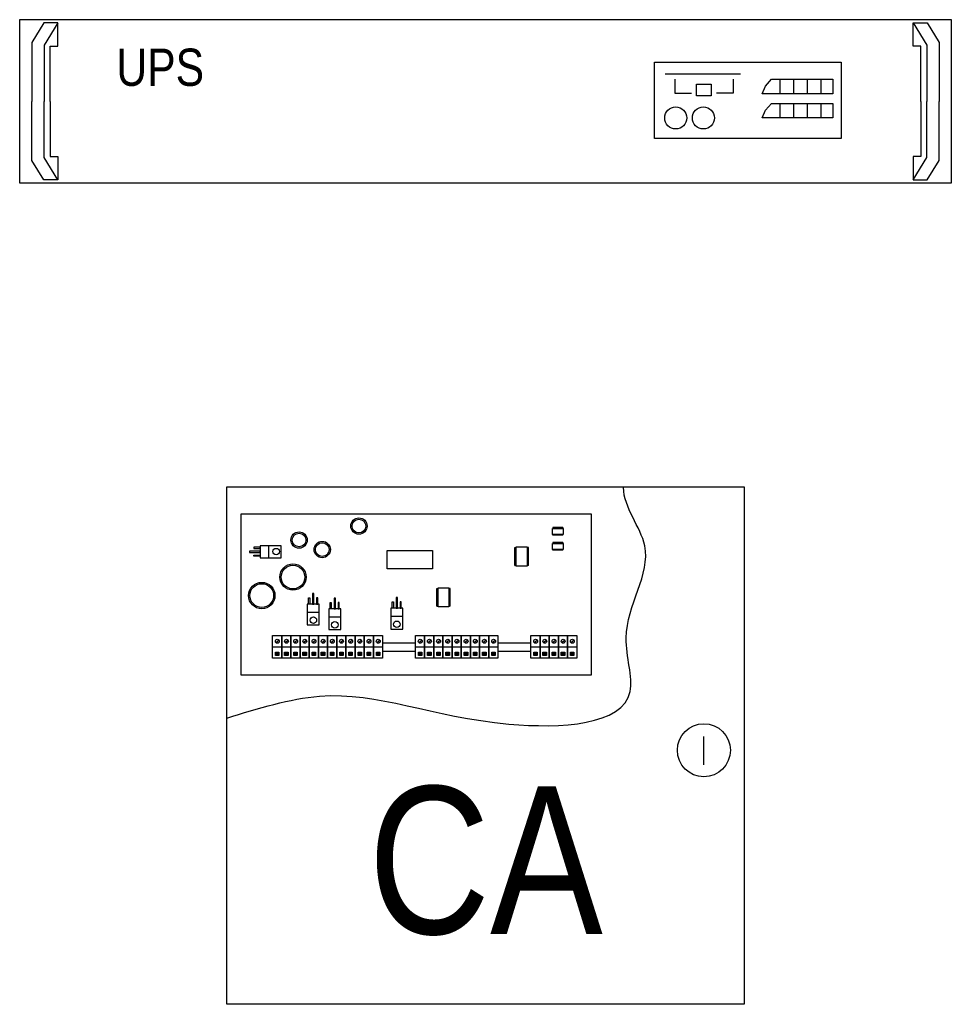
# Model space of a CAD drawing. Header units: centimetres. Extents: x 74448 to 96987, y -37016 to -10817.
# Tile 122 of 174: x 78925 to 79022, y -23656 to -23553. Entities that reach past the tile are written whole.
import ezdxf

# ---------------------------------------------------------------- set-up
doc = ezdxf.new("R2010")
doc.units = ezdxf.units.CM
doc.header["$LTSCALE"] = 0.02
doc.layers.get('0').update_dxf_attribs({"color": 8, "lineweight": 13})
doc.layers.add('CCTV', color=7, linetype='Continuous', lineweight=25)
doc.layers.add('SSWiN', color=7, linetype='Continuous', lineweight=25)
doc.styles.add('AAT', font='ARIALN.TTF')

# ---------------------------------------------------------------- blocks, each defined once
blk = doc.blocks.new('AAT_CENTRALA SWN')
h = blk.add_hatch(color=256)
h.dxf.hatch_style = 1
h.paths.add_polyline_path([(4.948, 8.879), (4.62, 8.879), (4.62, 8.55), (4.948, 8.55)])
h = blk.add_hatch(color=256)
h.dxf.hatch_style = 1
h.paths.add_polyline_path([(5.82, 8.879), (5.491, 8.879), (5.491, 8.55), (5.82, 8.55)])
h = blk.add_hatch(color=256)
h.dxf.hatch_style = 1
h.paths.add_polyline_path([(6.691, 8.879), (6.363, 8.879), (6.363, 8.55), (6.691, 8.55)])
h = blk.add_hatch(color=256)
h.dxf.hatch_style = 1
h.paths.add_polyline_path([(7.563, 8.879), (7.234, 8.879), (7.234, 8.55), (7.563, 8.55)])
h = blk.add_hatch(color=256)
h.dxf.hatch_style = 1
h.paths.add_polyline_path([(8.434, 8.879), (8.106, 8.879), (8.106, 8.55), (8.434, 8.55)])
h = blk.add_hatch(color=256)
h.dxf.hatch_style = 1
h.paths.add_polyline_path([(9.305, 8.879), (8.977, 8.879), (8.977, 8.55), (9.305, 8.55)])
h = blk.add_hatch(color=256)
h.dxf.hatch_style = 1
h.paths.add_polyline_path([(10.177, 8.879), (9.848, 8.879), (9.848, 8.55), (10.177, 8.55)])
h = blk.add_hatch(color=256)
h.dxf.hatch_style = 1
h.paths.add_polyline_path([(11.048, 8.879), (10.72, 8.879), (10.72, 8.55), (11.048, 8.55)])
h = blk.add_hatch(color=256)
h.dxf.hatch_style = 1
h.paths.add_polyline_path([(11.919, 8.879), (11.591, 8.879), (11.591, 8.55), (11.919, 8.55)])
h = blk.add_hatch(color=256)
h.dxf.hatch_style = 1
h.paths.add_polyline_path([(12.791, 8.879), (12.462, 8.879), (12.462, 8.55), (12.791, 8.55)])
h = blk.add_hatch(color=256)
h.dxf.hatch_style = 1
h.paths.add_polyline_path([(13.662, 8.879), (13.334, 8.879), (13.334, 8.55), (13.662, 8.55)])
h = blk.add_hatch(color=256)
h.dxf.hatch_style = 1
h.paths.add_polyline_path([(14.534, 8.879), (14.205, 8.879), (14.205, 8.55), (14.534, 8.55)])
h = blk.add_hatch(color=256)
h.dxf.hatch_style = 1
h.paths.add_polyline_path([(18.525, 8.879), (18.197, 8.879), (18.197, 8.55), (18.525, 8.55)])
h = blk.add_hatch(color=256)
h.dxf.hatch_style = 1
h.paths.add_polyline_path([(19.397, 8.879), (19.068, 8.879), (19.068, 8.55), (19.397, 8.55)])
h = blk.add_hatch(color=256)
h.dxf.hatch_style = 1
h.paths.add_polyline_path([(20.268, 8.879), (19.94, 8.879), (19.94, 8.55), (20.268, 8.55)])
h = blk.add_hatch(color=256)
h.dxf.hatch_style = 1
h.paths.add_polyline_path([(21.14, 8.879), (20.811, 8.879), (20.811, 8.55), (21.14, 8.55)])
h = blk.add_hatch(color=256)
h.dxf.hatch_style = 1
h.paths.add_polyline_path([(22.011, 8.879), (21.683, 8.879), (21.683, 8.55), (22.011, 8.55)])
h = blk.add_hatch(color=256)
h.dxf.hatch_style = 1
h.paths.add_polyline_path([(22.882, 8.879), (22.554, 8.879), (22.554, 8.55), (22.882, 8.55)])
h = blk.add_hatch(color=256)
h.dxf.hatch_style = 1
h.paths.add_polyline_path([(23.754, 8.879), (23.425, 8.879), (23.425, 8.55), (23.754, 8.55)])
h = blk.add_hatch(color=256)
h.dxf.hatch_style = 1
h.paths.add_polyline_path([(24.625, 8.879), (24.297, 8.879), (24.297, 8.55), (24.625, 8.55)])
h = blk.add_hatch(color=256)
h.dxf.hatch_style = 1
h.paths.add_polyline_path([(25.496, 8.879), (25.168, 8.879), (25.168, 8.55), (25.496, 8.55)])
h = blk.add_hatch(color=256)
h.dxf.hatch_style = 1
h.paths.add_polyline_path([(29.488, 8.879), (29.16, 8.879), (29.16, 8.55), (29.488, 8.55)])
h = blk.add_hatch(color=256)
h.dxf.hatch_style = 1
h.paths.add_polyline_path([(30.36, 8.879), (30.031, 8.879), (30.031, 8.55), (30.36, 8.55)])
h = blk.add_hatch(color=256)
h.dxf.hatch_style = 1
h.paths.add_polyline_path([(31.231, 8.879), (30.903, 8.879), (30.903, 8.55), (31.231, 8.55)])
h = blk.add_hatch(color=256)
h.dxf.hatch_style = 1
h.paths.add_polyline_path([(32.103, 8.879), (31.774, 8.879), (31.774, 8.55), (32.103, 8.55)])
h = blk.add_hatch(color=256)
h.dxf.hatch_style = 1
h.paths.add_polyline_path([(32.974, 8.879), (32.646, 8.879), (32.646, 8.55), (32.974, 8.55)])
for p, q in [((31.908, 20.69), (30.967, 20.69)), ((30.967, 20.69), (30.967, 20.623)), ((31.012, 20.69), (31.012, 20.623)), ((31.056, 20.69), (31.056, 20.623)), ((31.101, 20.69), (31.101, 20.623)), ((31.146, 20.69), (31.146, 20.623)), ((31.191, 20.69), (31.191, 20.623)), ((31.236, 20.69), (31.236, 20.623)), ((31.28, 20.69), (31.28, 20.623)), ((31.325, 20.69), (31.325, 20.623)), ((31.37, 20.69), (31.37, 20.623)), ((31.415, 20.69), (31.415, 20.623)), ((31.46, 20.69), (31.46, 20.623)), ((31.504, 20.69), (31.504, 20.623)), ((31.549, 20.69), (31.549, 20.623)), ((31.594, 20.69), (31.594, 20.623)), ((31.639, 20.69), (31.639, 20.623)), ((31.684, 20.69), (31.684, 20.623)), ((31.728, 20.69), (31.728, 20.623)), ((31.773, 20.69), (31.773, 20.623)), ((31.818, 20.69), (31.818, 20.623)), ((31.863, 20.69), (31.863, 20.623)), ((31.908, 20.69), (31.908, 20.623)), ((30.967, 19.976), (30.967, 20.043)), ((31.908, 19.976), (30.967, 19.976)), ((31.012, 19.976), (31.012, 20.043)), ((31.057, 19.976), (31.057, 20.043)), ((31.102, 19.976), (31.102, 20.043)), ((31.147, 19.976), (31.147, 20.043)), ((31.191, 19.976), (31.191, 20.043)), ((31.236, 19.976), (31.236, 20.043)), ((31.281, 19.976), (31.281, 20.043)), ((31.326, 19.976), (31.326, 20.043)), ((31.371, 19.976), (31.371, 20.043)), ((31.415, 19.976), (31.415, 20.043)), ((31.46, 19.976), (31.46, 20.043)), ((31.505, 19.976), (31.505, 20.043)), ((31.55, 19.976), (31.55, 20.043)), ((31.595, 19.976), (31.595, 20.043)), ((31.639, 19.976), (31.639, 20.043)), ((31.684, 19.976), (31.684, 20.043)), ((31.729, 19.976), (31.729, 20.043)), ((31.774, 19.976), (31.774, 20.043)), ((31.819, 19.976), (31.819, 20.043)), ((31.863, 19.976), (31.863, 20.043)), ((31.908, 19.976), (31.908, 20.043)), ((3.962, 18.974), (3.962, 17.832)), ((27.375, 17.108), (27.375, 18.788)), ((27.375, 18.788), (27.495, 18.788)), ((27.375, 18.708), (27.495, 18.708)), ((28.65, 18.789), (28.53, 18.789)), ((28.65, 18.709), (28.53, 18.709)), ((28.65, 17.109), (28.65, 18.789)), ((31.908, 19.266), (30.967, 19.266)), ((30.967, 19.266), (30.967, 19.198)), ((31.012, 19.266), (31.012, 19.198)), ((31.056, 19.266), (31.056, 19.198)), ((31.101, 19.266), (31.101, 19.198)), ((31.146, 19.266), (31.146, 19.198)), ((31.191, 19.266), (31.191, 19.198)), ((31.236, 19.266), (31.236, 19.198)), ((31.28, 19.266), (31.28, 19.198)), ((31.325, 19.266), (31.325, 19.198)), ((31.37, 19.266), (31.37, 19.198)), ((31.415, 19.266), (31.415, 19.198)), ((31.46, 19.266), (31.46, 19.198)), ((31.504, 19.266), (31.504, 19.198)), ((31.549, 19.266), (31.549, 19.198)), ((31.594, 19.266), (31.594, 19.198)), ((31.639, 19.266), (31.639, 19.198)), ((31.684, 19.266), (31.684, 19.198)), ((31.728, 19.266), (31.728, 19.198)), ((31.773, 19.266), (31.773, 19.198)), ((31.818, 19.266), (31.818, 19.198)), ((31.863, 19.266), (31.863, 19.198)), ((31.908, 19.266), (31.908, 19.198)), ((27.375, 18.628), (27.495, 18.628)), ((27.375, 18.548), (27.495, 18.548)), ((27.375, 18.468), (27.495, 18.468)), ((27.375, 18.388), (27.495, 18.388)), ((27.375, 18.308), (27.495, 18.308)), ((27.375, 18.228), (27.495, 18.228)), ((27.375, 18.148), (27.495, 18.148)), ((27.375, 18.068), (27.495, 18.068)), ((27.375, 17.988), (27.495, 17.988)), ((27.375, 17.908), (27.495, 17.908)), ((27.375, 17.828), (27.495, 17.828)), ((28.65, 18.629), (28.53, 18.629)), ((28.65, 18.549), (28.53, 18.549)), ((28.65, 18.469), (28.53, 18.469)), ((28.65, 18.389), (28.53, 18.389)), ((28.65, 18.309), (28.53, 18.309)), ((28.65, 18.229), (28.53, 18.229)), ((28.65, 18.149), (28.53, 18.149)), ((28.65, 18.069), (28.53, 18.069)), ((28.65, 17.989), (28.53, 17.989)), ((28.65, 17.909), (28.53, 17.909)), ((28.65, 17.829), (28.53, 17.829)), ((30.967, 18.552), (30.967, 18.619)), ((31.908, 18.552), (30.967, 18.552)), ((31.012, 18.552), (31.012, 18.619)), ((31.057, 18.552), (31.057, 18.619)), ((31.102, 18.552), (31.102, 18.619)), ((31.147, 18.552), (31.147, 18.619)), ((31.191, 18.552), (31.191, 18.619)), ((31.236, 18.552), (31.236, 18.619)), ((31.281, 18.552), (31.281, 18.619)), ((31.326, 18.552), (31.326, 18.619)), ((31.371, 18.552), (31.371, 18.619)), ((31.415, 18.552), (31.415, 18.619)), ((31.46, 18.552), (31.46, 18.619)), ((31.505, 18.552), (31.505, 18.619)), ((31.55, 18.552), (31.55, 18.619)), ((31.595, 18.552), (31.595, 18.619)), ((31.639, 18.552), (31.639, 18.619)), ((31.684, 18.552), (31.684, 18.619)), ((31.729, 18.552), (31.729, 18.619)), ((31.774, 18.552), (31.774, 18.619)), ((31.819, 18.552), (31.819, 18.619)), ((31.863, 18.552), (31.863, 18.619)), ((31.908, 18.552), (31.908, 18.619)), ((27.375, 17.748), (27.495, 17.748)), ((27.375, 17.668), (27.495, 17.668)), ((27.375, 17.588), (27.495, 17.588)), ((27.375, 17.508), (27.495, 17.508)), ((27.375, 17.428), (27.495, 17.428)), ((27.375, 17.348), (27.495, 17.348)), ((27.375, 17.268), (27.495, 17.268)), ((27.375, 17.188), (27.495, 17.188)), ((27.375, 17.108), (27.495, 17.108)), ((28.65, 17.749), (28.53, 17.749)), ((28.65, 17.669), (28.53, 17.669)), ((28.65, 17.589), (28.53, 17.589)), ((28.65, 17.509), (28.53, 17.509)), ((28.65, 17.429), (28.53, 17.429)), ((28.65, 17.349), (28.53, 17.349)), ((28.65, 17.269), (28.53, 17.269)), ((28.65, 17.189), (28.53, 17.189)), ((28.65, 17.109), (28.53, 17.109)), ((19.946, 13.229), (19.946, 14.91)), ((19.946, 14.91), (20.066, 14.91)), ((19.946, 14.83), (20.066, 14.83)), ((19.946, 14.75), (20.066, 14.75)), ((19.946, 14.67), (20.066, 14.67)), ((19.946, 14.59), (20.066, 14.59)), ((19.946, 14.51), (20.066, 14.51)), ((19.946, 14.43), (20.066, 14.43)), ((19.946, 14.35), (20.066, 14.35)), ((19.946, 14.27), (20.066, 14.27)), ((19.946, 14.19), (20.066, 14.19)), ((19.946, 14.109), (20.066, 14.109)), ((19.946, 14.029), (20.066, 14.029)), ((21.221, 14.911), (21.101, 14.911)), ((21.221, 14.831), (21.101, 14.831)), ((21.221, 14.751), (21.101, 14.751)), ((21.221, 14.671), (21.101, 14.671)), ((21.221, 14.591), (21.101, 14.591)), ((21.221, 14.511), (21.101, 14.511)), ((21.221, 14.431), (21.101, 14.431)), ((21.221, 14.351), (21.101, 14.351)), ((21.221, 14.271), (21.101, 14.271)), ((21.221, 14.191), (21.101, 14.191)), ((21.221, 14.111), (21.101, 14.111)), ((21.221, 14.031), (21.101, 14.031)), ((21.221, 13.23), (21.221, 14.911)), ((19.946, 13.949), (20.066, 13.949)), ((19.946, 13.869), (20.066, 13.869)), ((19.946, 13.789), (20.066, 13.789)), ((19.946, 13.709), (20.066, 13.709)), ((19.946, 13.629), (20.066, 13.629)), ((19.946, 13.549), (20.066, 13.549)), ((19.946, 13.469), (20.066, 13.469)), ((19.946, 13.389), (20.066, 13.389)), ((19.946, 13.309), (20.066, 13.309)), ((19.946, 13.229), (20.066, 13.229)), ((21.221, 13.951), (21.101, 13.951)), ((21.221, 13.871), (21.101, 13.871)), ((21.221, 13.791), (21.101, 13.791)), ((21.221, 13.711), (21.101, 13.711)), ((21.221, 13.63), (21.101, 13.63)), ((21.221, 13.55), (21.101, 13.55)), ((21.221, 13.47), (21.101, 13.47)), ((21.221, 13.39), (21.101, 13.39)), ((21.221, 13.31), (21.101, 13.31)), ((21.221, 13.23), (21.101, 13.23)), ((8.777, 12.634), (7.636, 12.634)), ((10.82, 12.189), (9.678, 12.189)), ((16.712, 12.241), (15.57, 12.241)), ((4.341, 9.362), (5.212, 9.362)), ((4.653, 9.786), (4.942, 10.015)), ((5.212, 9.362), (6.083, 9.362)), ((5.525, 9.786), (5.814, 10.015)), ((6.083, 9.362), (6.955, 9.362)), ((6.396, 9.786), (6.685, 10.015)), ((6.955, 9.362), (7.826, 9.362)), ((7.267, 9.786), (7.556, 10.015)), ((7.826, 9.362), (8.697, 9.362)), ((8.139, 9.786), (8.428, 10.015)), ((8.697, 9.362), (9.569, 9.362)), ((9.01, 9.786), (9.299, 10.015)), ((9.569, 9.362), (10.44, 9.362)), ((9.881, 9.786), (10.171, 10.015)), ((10.44, 9.362), (11.312, 9.362)), ((10.753, 9.786), (11.042, 10.015)), ((11.312, 9.362), (12.183, 9.362)), ((11.624, 9.786), (11.913, 10.015)), ((12.183, 9.362), (13.054, 9.362)), ((12.496, 9.786), (12.785, 10.015)), ((13.054, 9.362), (13.926, 9.362)), ((13.367, 9.786), (13.656, 10.015)), ((13.926, 9.362), (14.797, 9.362)), ((14.238, 9.786), (14.528, 10.015)), ((14.797, 9.76), (17.918, 9.76)), ((17.918, 9.362), (18.789, 9.362)), ((18.23, 9.786), (18.519, 10.015)), ((18.789, 9.362), (19.66, 9.362)), ((19.102, 9.786), (19.391, 10.015)), ((19.66, 9.362), (20.532, 9.362)), ((19.973, 9.786), (20.262, 10.015)), ((20.532, 9.362), (21.403, 9.362)), ((20.844, 9.786), (21.134, 10.015)), ((21.403, 9.362), (22.275, 9.362)), ((21.716, 9.786), (22.005, 10.015)), ((22.275, 9.362), (23.146, 9.362)), ((22.587, 9.786), (22.876, 10.015)), ((23.146, 9.362), (24.017, 9.362)), ((23.459, 9.786), (23.748, 10.015)), ((24.017, 9.362), (24.889, 9.362)), ((24.33, 9.786), (24.619, 10.015)), ((24.889, 9.362), (25.76, 9.362)), ((25.201, 9.786), (25.49, 10.015)), ((25.76, 9.76), (28.881, 9.76)), ((28.881, 9.362), (29.752, 9.362)), ((29.193, 9.786), (29.482, 10.015)), ((29.752, 9.362), (30.623, 9.362)), ((30.065, 9.786), (30.354, 10.015)), ((30.623, 9.362), (31.495, 9.362)), ((30.936, 9.786), (31.225, 10.015)), ((31.495, 9.362), (32.366, 9.362)), ((31.807, 9.786), (32.096, 10.015)), ((32.366, 9.362), (33.237, 9.362)), ((32.679, 9.786), (32.968, 10.015)), ((14.797, 8.965), (17.918, 8.965)), ((25.76, 8.965), (28.881, 8.965))]:
    blk.add_line(p, q)
for points in [[(0, 24.575), (49.151, 24.575), (49.151, -24.575), (0, -24.575)], [(34.599, 6.667), (1.368, 6.667), (1.368, 21.998), (34.599, 21.998)], [(31.946, 20.043), (30.929, 20.043), (30.929, 20.623), (31.946, 20.623)], [(3.171, 18.836), (2.567, 18.836), (2.567, 18.724), (3.171, 18.724)], [(5.148, 18.974), (3.171, 18.974), (3.171, 17.832), (5.148, 17.832)], [(27.495, 17.04), (27.495, 18.857), (28.53, 18.857), (28.53, 17.04)], [(31.946, 18.619), (30.929, 18.619), (30.929, 19.198), (31.946, 19.198)], [(3.171, 18.467), (2.153, 18.467), (2.153, 18.338), (3.171, 18.338)], [(3.171, 17.969), (2.567, 17.969), (2.567, 18.081), (3.171, 18.081)], [(15.227, 18.512), (19.538, 18.512), (19.538, 16.772), (15.227, 16.772)], [(20.066, 13.162), (20.066, 14.978), (21.101, 14.978), (21.101, 13.162)], [(7.773, 13.425), (7.773, 14.029), (7.885, 14.029), (7.885, 13.425)], [(8.271, 13.425), (8.271, 14.443), (8.142, 14.443), (8.142, 13.425)], [(8.64, 13.425), (8.64, 14.029), (8.528, 14.029), (8.528, 13.425)], [(16.205, 13.033), (16.205, 14.05), (16.077, 14.05), (16.077, 13.033)], [(8.777, 11.448), (8.777, 13.425), (7.636, 13.425), (7.636, 11.448)], [(9.816, 12.981), (9.816, 13.584), (9.928, 13.584), (9.928, 12.981)], [(10.313, 12.981), (10.313, 13.998), (10.185, 13.998), (10.185, 12.981)], [(10.682, 12.981), (10.682, 13.584), (10.571, 13.584), (10.571, 12.981)], [(15.708, 13.033), (15.708, 13.637), (15.819, 13.637), (15.819, 13.033)], [(16.574, 13.033), (16.574, 13.637), (16.462, 13.637), (16.462, 13.033)], [(10.82, 11.004), (10.82, 12.981), (9.678, 12.981), (9.678, 11.004)], [(16.712, 11.056), (16.712, 13.033), (15.57, 13.033), (15.57, 11.056)], [(4.341, 8.285), (4.341, 10.439), (5.212, 10.439), (5.212, 8.285)], [(5.212, 8.285), (5.212, 10.439), (6.083, 10.439), (6.083, 8.285)], [(6.083, 8.285), (6.083, 10.439), (6.955, 10.439), (6.955, 8.285)], [(6.955, 8.285), (6.955, 10.439), (7.826, 10.439), (7.826, 8.285)], [(7.826, 8.285), (7.826, 10.439), (8.697, 10.439), (8.697, 8.285)], [(8.697, 8.285), (8.697, 10.439), (9.569, 10.439), (9.569, 8.285)], [(9.569, 8.285), (9.569, 10.439), (10.44, 10.439), (10.44, 8.285)], [(10.44, 8.285), (10.44, 10.439), (11.312, 10.439), (11.312, 8.285)], [(11.312, 8.285), (11.312, 10.439), (12.183, 10.439), (12.183, 8.285)], [(12.183, 8.285), (12.183, 10.439), (13.054, 10.439), (13.054, 8.285)], [(13.054, 8.285), (13.054, 10.439), (13.926, 10.439), (13.926, 8.285)], [(13.926, 8.285), (13.926, 10.439), (14.797, 10.439), (14.797, 8.285)], [(17.918, 8.285), (17.918, 10.439), (18.789, 10.439), (18.789, 8.285)], [(18.789, 8.285), (18.789, 10.439), (19.66, 10.439), (19.66, 8.285)], [(19.66, 8.285), (19.66, 10.439), (20.532, 10.439), (20.532, 8.285)], [(20.532, 8.285), (20.532, 10.439), (21.403, 10.439), (21.403, 8.285)], [(21.403, 8.285), (21.403, 10.439), (22.275, 10.439), (22.275, 8.285)], [(22.275, 8.285), (22.275, 10.439), (23.146, 10.439), (23.146, 8.285)], [(23.146, 8.285), (23.146, 10.439), (24.017, 10.439), (24.017, 8.285)], [(24.017, 8.285), (24.017, 10.439), (24.889, 10.439), (24.889, 8.285)], [(24.889, 8.285), (24.889, 10.439), (25.76, 10.439), (25.76, 8.285)], [(28.881, 8.285), (28.881, 10.439), (29.752, 10.439), (29.752, 8.285)], [(29.752, 8.285), (29.752, 10.439), (30.623, 10.439), (30.623, 8.285)], [(30.623, 8.285), (30.623, 10.439), (31.495, 10.439), (31.495, 8.285)], [(31.495, 8.285), (31.495, 10.439), (32.366, 10.439), (32.366, 8.285)], [(32.366, 8.285), (32.366, 10.439), (33.237, 10.439), (33.237, 8.285)], [(4.62, 8.55), (4.62, 8.879), (4.948, 8.879), (4.948, 8.55)], [(5.491, 8.55), (5.491, 8.879), (5.82, 8.879), (5.82, 8.55)], [(6.363, 8.55), (6.363, 8.879), (6.691, 8.879), (6.691, 8.55)], [(7.234, 8.55), (7.234, 8.879), (7.563, 8.879), (7.563, 8.55)], [(8.106, 8.55), (8.106, 8.879), (8.434, 8.879), (8.434, 8.55)], [(8.977, 8.55), (8.977, 8.879), (9.305, 8.879), (9.305, 8.55)], [(9.848, 8.55), (9.848, 8.879), (10.177, 8.879), (10.177, 8.55)], [(10.72, 8.55), (10.72, 8.879), (11.048, 8.879), (11.048, 8.55)], [(11.591, 8.55), (11.591, 8.879), (11.919, 8.879), (11.919, 8.55)], [(12.462, 8.55), (12.462, 8.879), (12.791, 8.879), (12.791, 8.55)], [(13.334, 8.55), (13.334, 8.879), (13.662, 8.879), (13.662, 8.55)], [(14.205, 8.55), (14.205, 8.879), (14.534, 8.879), (14.534, 8.55)], [(18.197, 8.55), (18.197, 8.879), (18.525, 8.879), (18.525, 8.55)], [(19.068, 8.55), (19.068, 8.879), (19.397, 8.879), (19.397, 8.55)], [(19.94, 8.55), (19.94, 8.879), (20.268, 8.879), (20.268, 8.55)], [(20.811, 8.55), (20.811, 8.879), (21.14, 8.879), (21.14, 8.55)], [(21.683, 8.55), (21.683, 8.879), (22.011, 8.879), (22.011, 8.55)], [(22.554, 8.55), (22.554, 8.879), (22.882, 8.879), (22.882, 8.55)], [(23.425, 8.55), (23.425, 8.879), (23.754, 8.879), (23.754, 8.55)], [(24.297, 8.55), (24.297, 8.879), (24.625, 8.879), (24.625, 8.55)], [(25.168, 8.55), (25.168, 8.879), (25.496, 8.879), (25.496, 8.55)], [(29.16, 8.55), (29.16, 8.879), (29.488, 8.879), (29.488, 8.55)], [(30.031, 8.55), (30.031, 8.879), (30.36, 8.879), (30.36, 8.55)], [(30.903, 8.55), (30.903, 8.879), (31.231, 8.879), (31.231, 8.55)], [(31.774, 8.55), (31.774, 8.879), (32.103, 8.879), (32.103, 8.55)], [(32.646, 8.55), (32.646, 8.879), (32.974, 8.879), (32.974, 8.55)]]:
    blk.add_lwpolyline(points, close=True)
blk.add_lwpolyline([(45.323, -1.831), (45.323, 0.864)])
for centre, radius in [((12.55, 20.837), 0.775), ((12.55, 20.837), 0.649), ((6.864, 19.513), 0.775), ((6.864, 19.513), 0.649), ((4.692, 18.415), 0.309), ((9.062, 18.612), 0.775), ((9.062, 18.612), 0.649), ((6.286, 15.996), 1.252), ((6.286, 15.996), 1.126), ((3.322, 14.241), 1.252), ((3.322, 14.241), 1.126), ((8.219, 11.904), 0.309), ((10.261, 11.46), 0.309), ((16.153, 11.512), 0.309), ((4.798, 9.9), 0.184), ((5.669, 9.9), 0.184), ((6.541, 9.9), 0.184), ((7.412, 9.9), 0.184), ((8.283, 9.9), 0.184), ((9.155, 9.9), 0.184), ((10.026, 9.9), 0.184), ((10.897, 9.9), 0.184), ((11.769, 9.9), 0.184), ((12.64, 9.9), 0.184), ((13.512, 9.9), 0.184), ((14.383, 9.9), 0.184), ((18.375, 9.9), 0.184), ((19.246, 9.9), 0.184), ((20.118, 9.9), 0.184), ((20.989, 9.9), 0.184), ((21.86, 9.9), 0.184), ((22.732, 9.9), 0.184), ((23.603, 9.9), 0.184), ((24.474, 9.9), 0.184), ((25.346, 9.9), 0.184), ((29.338, 9.9), 0.184), ((30.209, 9.9), 0.184), ((31.081, 9.9), 0.184), ((31.952, 9.9), 0.184), ((32.823, 9.9), 0.184), ((45.323, -0.451), 2.517)]:
    blk.add_circle(centre, radius)
blk.add_spline([(0, 2.606), (8.8, 4.683), (26.8, 2.04), (38.317, 5.124), (37.939, 10.221), (39.701, 18.969), (37.687, 24.508), (37.687, 24.575)], degree=3)
at = {"insert": (24.575, -10.985), "char_height": 14, "width": 49.15084, "attachment_point": 5, "style": 'AAT'}
blk.add_mtext('CA', dxfattribs=at)
blk = doc.blocks.new('UPS 2U do RACK')
at = {"layer": 'CCTV'}
for points in [[(52781.82, -4586.69), (53288.43, -4586.69), (53288.43, -4675.59), (52781.82, -4675.59), (52781.82, -4586.69)], [(52798.37, -4631.11), (52798.37, -4601.14), (52802.59, -4601.14), (52802.59, -4588.5), (52794.97, -4588.5), (52788.49, -4599.03), (52788.49, -4631.11)], [(52802.59, -4588.5), (52795.17, -4600.55), (52795.17, -4631.11)], [(53271.88, -4631.11), (53271.88, -4601.14), (53267.67, -4601.14), (53267.67, -4588.5), (53275.28, -4588.5), (53281.76, -4599.03), (53281.76, -4631.11)], [(53267.67, -4588.5), (53275.08, -4600.55), (53275.08, -4631.11)], [(53132.78, -4616.14), (53173.78, -4616.14)], [(53138.05, -4618.98), (53138.05, -4626.57), (53147.06, -4626.57)], [(53169.73, -4618.98), (53169.73, -4626.57), (53160.72, -4626.57)], [(53223.96, -4626.96), (53185.57, -4626.96), (53187.39, -4622.75), (53190.68, -4619.08), (53223.96, -4619.08), (53223.96, -4626.96)], [(53195.44, -4626.96), (53195.44, -4619.08)], [(53202.83, -4626.96), (53202.83, -4619.08)], [(53210.22, -4626.96), (53210.22, -4619.08)], [(53217.61, -4626.96), (53217.61, -4619.08)], [(52798.37, -4631.11), (52798.37, -4661.07), (52802.59, -4661.07), (52802.59, -4673.71), (52794.97, -4673.71), (52788.49, -4663.18), (52788.49, -4631.11)], [(52802.59, -4673.71), (52795.17, -4661.66), (52795.17, -4631.11)], [(53223.96, -4640.12), (53185.57, -4640.12), (53187.39, -4635.91), (53190.68, -4632.24), (53223.96, -4632.24), (53223.96, -4640.12)], [(53195.44, -4640.12), (53195.44, -4632.24)], [(53202.83, -4640.12), (53202.83, -4632.24)], [(53210.22, -4640.12), (53210.22, -4632.24)], [(53217.61, -4640.12), (53217.61, -4632.24)], [(53271.88, -4631.11), (53271.88, -4661.07), (53267.67, -4661.07), (53267.67, -4673.71), (53275.28, -4673.71), (53281.76, -4663.18), (53281.76, -4631.11)], [(53267.67, -4673.71), (53275.08, -4661.66), (53275.08, -4631.11)]]:
    blk.add_lwpolyline(points, dxfattribs=at)
for points in [[(53126.96, -4609.86), (53228.56, -4609.86), (53228.56, -4651.33), (53126.96, -4651.33)], [(53149.89, -4621.81), (53157.89, -4621.81), (53157.89, -4628.09), (53149.89, -4628.09)]]:
    blk.add_lwpolyline(points, close=True, dxfattribs=at)
for centre in [(53138.56, -4640.09), (53153.63, -4640.09)]:
    blk.add_circle(centre, 5.99, dxfattribs=at)
at = {"layer": 'CCTV', "insert": (52834.38, -4602.43), "char_height": 20.257, "width": 88.7445, "attachment_point": 1, "style": 'AAT'}
blk.add_mtext('UPS', dxfattribs=at)

msp = doc.modelspace()

# ---------------------------------------------------------------- block references
at = {"layer": 'CCTV', "xscale": 0.1927213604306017, "yscale": 0.1927213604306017, "zscale": 0.1927213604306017}
msp.add_blockref('UPS 2U do RACK', (68752.42, -22669.4), dxfattribs=at)
at = {"layer": 'SSWiN', "xscale": 1.103178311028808, "yscale": 1.103178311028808, "zscale": 1.103178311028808}
msp.add_blockref('AAT_CENTRALA SWN', (78946.31, -23629.39), dxfattribs=at)

doc.saveas('drawing.dxf')
